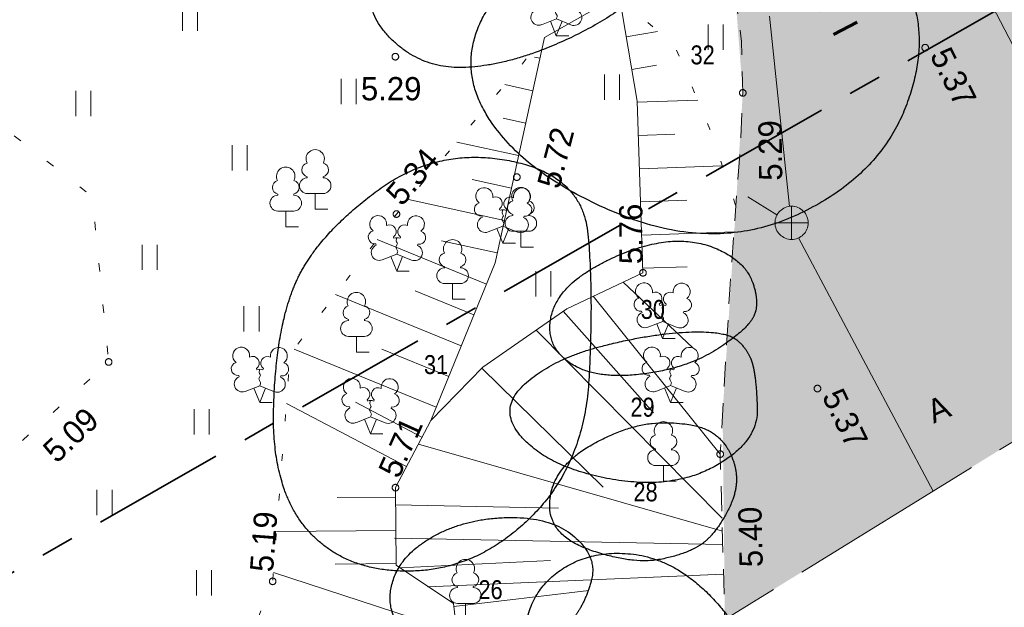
# Model space of a CAD drawing. Header units: metres. Extents: x 538891 to 1080079, y 6588829 to 13178720.
# Tile 195 of 256: x 540036 to 540065, y 6589069 to 6589086. Entities that reach past the tile are written whole.
import ezdxf

# ---------------------------------------------------------------- set-up
doc = ezdxf.new("R2010")
doc.units = ezdxf.units.M
doc.header["$LTSCALE"] = 0.4
for name, pattern in [('ASFBET', [3.125, 1.875, -1.25]), ('KATASTRIPIIR', [17.5, 10, -2.5, 2.5, -2.5]), ('KOLVIK', [3.125, 0.625, -2.5]), ('NOLVAALL', [3, 0.5, -2.5]), ('TOOPIIR', [17.5, 15, -2.5]), ('VW-02 Medium Dashed', [4, 2, -2])]:
    doc.linetypes.add(name, pattern=pattern)
for name, color, linetype in [('DENDRO', 7, 'Continuous'), ('GEO', 7, 'Continuous'), ('KINO_ASENDIPLAAN', 7, 'Continuous'), ('KINO_PINNAKATTED 2', 7, 'Continuous')]:
    doc.layers.add(name, color=color, linetype=linetype)
doc.styles.add('Arial Narrow', font='ARIALN.TTF')
doc.styles.add('HK Explorer Book', font='txt')
doc.linetypes.add('-SK-', pattern='A,25,-0.25,-5.975415,["SK",HK Explorer Book,S=3.5,R=0,X=-5.975415,Y=-1.75],-1.274585,25,-7.5', length=65)
doc.linetypes.add('EP_KBL', pattern='A,0,[1,EP_KBL.shx,S=1,R=0,X=0,Y=-0.5],-18.999', length=18.999)

# ---------------------------------------------------------------- blocks, each defined once
blk = doc.blocks.new('KAKAEV')
at = {"color": 7, "linetype": 'Continuous', "lineweight": 9}
for p, q in [((0, -1), (0, 1)), ((-1, 0), (1, 0))]:
    blk.add_line(p, q, dxfattribs=at)
at = {"color": 7, "linetype": 'Continuous', "lineweight": 9, "flags": 128}
blk.add_lwpolyline([(1, 0), (0.995, -0.098), (0.981, -0.195), (0.957, -0.29), (0.924, -0.383), (0.882, -0.471), (0.831, -0.556), (0.773, -0.634), (0.707, -0.707), (0.634, -0.773), (0.556, -0.831), (0.471, -0.882), (0.383, -0.924), (0.29, -0.957), (0.195, -0.981), (0.098, -0.995), (0, -1), (-0.098, -0.995), (-0.195, -0.981), (-0.29, -0.957), (-0.383, -0.924), (-0.471, -0.882), (-0.556, -0.831), (-0.634, -0.773), (-0.707, -0.707), (-0.773, -0.634), (-0.831, -0.556), (-0.882, -0.471), (-0.924, -0.383), (-0.957, -0.29), (-0.981, -0.195), (-0.995, -0.098), (-1, 0), (-0.995, 0.098), (-0.981, 0.195), (-0.957, 0.29), (-0.924, 0.383), (-0.882, 0.471), (-0.831, 0.556), (-0.773, 0.634), (-0.707, 0.707), (-0.634, 0.773), (-0.556, 0.831), (-0.471, 0.882), (-0.383, 0.924), (-0.29, 0.957), (-0.195, 0.981), (-0.098, 0.995), (0, 1), (0.098, 0.995), (0.195, 0.981), (0.29, 0.957), (0.383, 0.924), (0.471, 0.882), (0.556, 0.831), (0.634, 0.773), (0.707, 0.707), (0.773, 0.634), (0.831, 0.556), (0.882, 0.471), (0.924, 0.383), (0.957, 0.29), (0.981, 0.195), (0.995, 0.098)], close=True, dxfattribs=at)
blk = doc.blocks.new('LEHTP1')
at = {"color": 252, "linetype": 'Continuous', "lineweight": 9, "true_color": 0x888888}
for p, q in [((-0.48, 1.96), (-0.48, 1.9)), ((0.48, 1.96), (0.48, 1.9)), ((0.48, 0.95), (-0.48, 0.95)), ((0, 0), (0, 0.95)), ((0.76, 0), (0, 0))]:
    blk.add_line(p, q, dxfattribs=at)
for centre, radius, start, end in [((0, 3.04), 0.554, 332.5799, 207.4201), ((-0.38, 2.375), 0.425, 105.2441, 257.07903), ((0.38, 2.375), 0.425, 282.92097, 74.7559), ((-0.475, 1.425), 0.475, 90.00001, 270), ((0.475, 1.425), 0.475, 270, 89.99999)]:
    blk.add_arc(centre, radius, start, end, dxfattribs=at)
blk = doc.blocks.new('LEHTP2')
at = {"color": 252, "linetype": 'Continuous', "lineweight": 9, "true_color": 0x888888}
for p, q in [((-0.17, 1.98), (-0.2, 2.05)), ((0.2, 1.97), (0.23, 2.05)), ((-1.23, 1.56), (-1.26, 1.64)), ((1.25, 1.54), (1.28, 1.62)), ((-0.88, 0.67), (0.01, 1.02)), ((0, 0), (-0.35, 0.88)), ((0, 0), (0.36, 0.88)), ((0.01, 1.02), (0.89, 0.66)), ((0.76, 0), (0, 0))]:
    blk.add_line(p, q, dxfattribs=at)
at = {"color": 252, "linetype": 'Continuous', "lineweight": 9, "true_color": 0x888888, "flags": 128}
blk.add_lwpolyline([(0.01, 2.01), (-0.03, 1.86), (-0.03, 1.82), (-0.01, 1.76), (0.03, 1.69), (0.04, 1.65), (0.01, 1.58), (-0.04, 1.48), (-0.05, 1.43), (-0.04, 1.4), (-0.02, 1.34), (0.05, 1.22), (0.06, 1.18), (0.05, 1.14), (0.02, 1.07), (0.01, 1.02)], dxfattribs=at)
at = {"color": 252, "linetype": 'Continuous', "lineweight": 9, "true_color": 0x888888}
for centre, radius, start, end in [((-1.114, 2.828), 0.512, 111.50269, 232.51731), ((-1.114, 2.828), 0.512, 350.48556, 111.50017), ((1.158, 2.811), 0.512, 67.6168, 188.63142), ((1.158, 2.811), 0.512, 306.59966, 67.61428), ((-1.312, 2.036), 0.403, 106.29791, 277.86841), ((-0.429, 2.384), 0.403, 305.13446, 116.70496), ((0.465, 2.377), 0.403, 62.41201, 233.98252), ((1.344, 2.015), 0.403, 261.24856, 72.81907), ((0.008, 1.535), 0.475, 66.76552, 111.50149), ((-1.053, 1.117), 0.475, 111.50143, 291.50036), ((1.07, 1.101), 0.475, 247.61661, 67.61554)]:
    blk.add_arc(centre, radius, start, end, dxfattribs=at)
blk = doc.blocks.new('HEIN')
at = {"color": 7, "linetype": 'Continuous', "lineweight": 9}
for p, q in [((-0.455, 0.761), (-0.455, -0.761)), ((0.455, 0.761), (0.455, -0.761))]:
    blk.add_line(p, q, dxfattribs=at)

msp = doc.modelspace()

# ---------------------------------------------------------------- hatches: boundary and pattern name
at = {"layer": 'KINO_PINNAKATTED 2', "linetype": 'Continuous', "lineweight": 0, "true_color": 0x919ea7}
h = msp.add_hatch(color=253, dxfattribs=at)
edge = h.paths.add_edge_path()
edge.add_line((540056.8358, 6589068.4128), (540063.1065, 6589072.2797))
edge.add_line((540063.1065, 6589072.2797), (540069.4225, 6589076.1745))
edge.add_line((540069.4225, 6589076.1745), (540067.132, 6589080.378))
edge.add_line((540067.132, 6589080.378), (540068.15, 6589082.638))
edge.add_line((540068.15, 6589082.638), (540071.1257, 6589077.2248))
edge.add_line((540071.1257, 6589077.2248), (540075.4585, 6589079.8966))
edge.add_line((540075.4585, 6589079.8966), (540074.162, 6589082.318))
edge.add_arc((540075.924, 6589083.2202), 1.9795, 114.88413, 207.11572, ccw=False)
edge.add_line((540075.091, 6589085.016), (540077.3764, 6589086.2323))
edge.add_line((540077.3764, 6589086.2323), (540074.1413, 6589091.9327))
edge.add_line((540074.1413, 6589091.9327), (540065.6675, 6589087.385))
edge.add_line((540065.6675, 6589087.385), (540065.411, 6589087.8643))
edge.add_line((540065.411, 6589087.8643), (540073.8733, 6589092.4049))
edge.add_line((540073.8733, 6589092.4049), (540072.1617, 6589095.4209))
edge.add_line((540072.1617, 6589095.4209), (540063.7752, 6589090.9269))
edge.add_line((540063.7752, 6589090.9269), (540062.893, 6589089.965))
edge.add_line((540062.893, 6589089.965), (540059.9562, 6589088.7263))
edge.add_line((540059.9562, 6589088.7263), (540058.159, 6589087.948))
edge.add_line((540058.159, 6589087.948), (540057.153, 6589087.155))
edge.add_line((540057.153, 6589087.155), (540057.376, 6589084.262))
edge.add_line((540057.376, 6589084.262), (540057.1681, 6589080.8508))
edge.add_line((540057.1681, 6589080.8508), (540056.768, 6589074.6283))
edge.add_line((540056.768, 6589074.6283), (540056.8358, 6589068.4128))

# ---------------------------------------------------------------- linework, layer by layer
at = {"layer": 'DENDRO', "color": 82, "linetype": 'Continuous', "lineweight": 25, "true_color": 0x33cc00}
for points in [[(540054.9415, 6589092.2318), (540054.3774, 6589092.6311), (540051.993, 6589092.9359), (540047.6954, 6589090.6502), (540045.6273, 6589087.2296), (540047.581, 6589084.9417), (540050.5902, 6589085.1224), (540054.3008, 6589086.9741), (540056.41, 6589089.8249), (540055.5056, 6589091.8325), (540054.9415, 6589092.2318)], [(540043.9588, 6589078.6506), (540043.322, 6589077.2914), (540043.1734, 6589072.3194), (540045.4333, 6589069.8148), (540049.4153, 6589069.9229), (540052.608, 6589073.0969), (540052.8798, 6589078.2614), (540052.5406, 6589081.7943), (540048.1712, 6589082.6486), (540044.5955, 6589080.0097), (540043.9588, 6589078.6506)], [(540052.3006, 6589068.4857), (540052.629, 6589068.9027), (540053.0035, 6589070.2874), (540051.6276, 6589071.502), (540048.9988, 6589071.4603), (540047.004, 6589070.3037), (540046.5961, 6589068.5656), (540048.0585, 6589067.0412), (540050.428, 6589067.0181), (540051.9722, 6589068.0687), (540052.3006, 6589068.4857)]]:
    msp.add_open_spline(points, degree=2, dxfattribs=at)
at = {"layer": 'DENDRO', "color": 30, "linetype": 'Continuous', "lineweight": 25, "true_color": 0xff7f00}
for points in [[(540060.2389, 6589089.9986), (540059.243, 6589090.5958), (540055.4831, 6589090.7738), (540051.5335, 6589089.1225), (540048.5726, 6589085.4563), (540050.7006, 6589081.8337), (540056.4968, 6589079.434), (540061.4885, 6589081.7292), (540063.1234, 6589086.0834), (540061.2349, 6589089.4014), (540060.2389, 6589089.9986)], [(540057.6843, 6589077.4997), (540057.9073, 6589077.9085), (540057.4282, 6589079.2162), (540055.7108, 6589079.9397), (540053.6668, 6589079.4911), (540051.7397, 6589078.2835), (540051.4418, 6589076.6418), (540052.8903, 6589075.6331), (540055.6449, 6589075.9455), (540057.4614, 6589077.0908), (540057.6843, 6589077.4997)], [(540057.6609, 6589076.1255), (540057.537, 6589076.5448), (540056.8463, 6589077.1127), (540054.5543, 6589077.0089), (540051.6088, 6589076.2443), (540049.944, 6589074.6873), (540051.6632, 6589072.9334), (540055.2896, 6589072.3188), (540057.8367, 6589073.7584), (540057.7847, 6589075.7062), (540057.6609, 6589076.1255)]]:
    msp.add_open_spline(points, degree=2, dxfattribs=at)
at = {"layer": 'DENDRO', "color": 25, "linetype": 'Continuous', "lineweight": 25, "true_color": 0x995f4c}
for points in [[(540056.1667, 6589070.7029), (540056.5808, 6589071.0141), (540057.3126, 6589072.4536), (540056.9266, 6589073.7309), (540056.0048, 6589074.329), (540054.0187, 6589074.3415), (540051.6512, 6589073.009), (540051.4778, 6589070.9583), (540054.0502, 6589070.0568), (540055.7527, 6589070.3917), (540056.1667, 6589070.7029)], [(540057.1804, 6589065.2319), (540057.4482, 6589065.8149), (540057.5451, 6589067.9246), (540055.3296, 6589070.2391), (540052.7459, 6589070.5229), (540050.9041, 6589069.1819), (540050.7139, 6589066.7524), (540052.6071, 6589064.0995), (540055.4022, 6589063.2612), (540056.9125, 6589064.649), (540057.1804, 6589065.2319)]]:
    msp.add_open_spline(points, degree=2, dxfattribs=at)
at = {"layer": 'GEO', "color": 8, "linetype": '-SK-', "lineweight": 9, "true_color": 0x7d7d7d}
for p, q in [((540058.1837, 6589086.5687), (540058.7789, 6589080.8466)), ((540057.5302, 6589081.1361), (540058.405, 6589080.5886)), ((540059.0565, 6589079.8979), (540063.1065, 6589072.2797))]:
    msp.add_line(p, q, dxfattribs=at)
at = {"layer": 'GEO', "color": 8, "linetype": 'Continuous', "lineweight": 9, "true_color": 0x7d7d7d}
for p, q in [((540053.8659, 6589085.9523), (540054.8037, 6589086.1121)), ((540051.2626, 6589085.3064), (540051.0988, 6589085.3422)), ((540054.0339, 6589084.9665), (540054.7779, 6589085.0933)), ((540051.0493, 6589084.3294), (540050.2103, 6589084.5126)), ((540054.1972, 6589083.9802), (540056.0185, 6589084.0415)), ((540050.8361, 6589083.3524), (540050.1608, 6589083.4998)), ((540054.2308, 6589082.9808), (540055.3278, 6589083.0177)), ((540050.6228, 6589082.3754), (540048.7608, 6589082.7819)), ((540054.2645, 6589081.9814), (540056.7585, 6589082.0653)), ((540050.4095, 6589081.3984), (540049.2228, 6589081.6575)), ((540050.1963, 6589080.4214), (540047.3114, 6589081.0512)), ((540054.2981, 6589080.9819), (540055.6951, 6589081.029)), ((540054.3318, 6589079.9825), (540057.1111, 6589080.0761)), ((540049.6543, 6589078.5033), (540046.3639, 6589079.847)), ((540049.983, 6589079.4444), (540048.2995, 6589079.8119)), ((540054.3654, 6589078.9831), (540055.7014, 6589079.028)), ((540053.7706, 6589078.5653), (540055.8718, 6589076.5859)), ((540049.2762, 6589077.5775), (540047.5074, 6589078.2999)), ((540048.8982, 6589076.6518), (540045.1132, 6589078.1974)), ((540052.8656, 6589078.14), (540056.696, 6589073.389)), ((540051.9712, 6589077.6963), (540054.6843, 6589074.6344)), ((540051.1513, 6589077.1237), (540056.7502, 6589071.458)), ((540048.142, 6589074.8002), (540043.8624, 6589076.5478)), ((540048.5201, 6589075.726), (540046.5039, 6589076.5493)), ((540049.5169, 6589075.9722), (540053.1705, 6589072.4001)), ((540047.2485, 6589073.0127), (540043.6312, 6589074.9169)), ((540047.7143, 6589073.8976), (540045.7146, 6589074.9503)), ((540047.6059, 6589073.6915), (540056.761, 6589071.0743)), ((540046.9185, 6589072.0949), (540045.1648, 6589072.0795)), ((540046.9058, 6589071.8621), (540051.8251, 6589071.7659)), ((540046.9273, 6589071.0949), (540043.334, 6589071.0634)), ((540046.8863, 6589070.8623), (540056.7724, 6589070.6689)), ((540046.936, 6589070.0949), (540045.0964, 6589070.0788)), ((540047.0619, 6589069.9624), (540051.5869, 6589070.1904)), ((540048.7685, 6589068.0261), (540043.2388, 6589069.8297)), ((540047.8843, 6589069.3934), (540056.7976, 6589069.7738)), ((540048.6773, 6589068.8068), (540052.7377, 6589069.2809))]:
    msp.add_line(p, q, dxfattribs=at)
at = {"layer": 'GEO', "color": 8, "linetype": 'TOOPIIR', "lineweight": 9, "true_color": 0x7d7d7d, "flags": 128}
msp.add_lwpolyline([(540009.728, 6589274.9396), (540007.9291, 6589283.6289), (539999.961, 6589296.693), (539999.0028, 6589310.4914), (539982.048, 6589315.103), (539968.23, 6589319.624), (539923.0062, 6589331.3898), (539909.1598, 6589323.7597), (539879.4137, 6589305.7855), (539866.718, 6589299.632), (539825.489, 6589273.6106), (539801.0362, 6589257.5566), (539784.2601, 6589247.5892), (539791.917, 6589237.292), (539811.1602, 6589201.8497), (539830.4327, 6589165.9875), (539829.9209, 6589164.7033), (539851.006, 6589125.569), (539858.994, 6589114.02), (539868.46, 6589099.0162), (539872.4814, 6589092.3517), (539891.371, 6589065.8965), (539936.7409, 6588993.1706), (540012.911, 6589042.2881), (540056.8358, 6589068.4128), (540079.5427, 6589082.4151), (540055.254, 6589125.2135), (540035.056, 6589162.5293), (540031.7637, 6589169.1877), (540025.659, 6589166.0347), (540017.2916, 6589182.4141), (540021.5537, 6589185.0254), (540011.9445, 6589204.4642), (539991.9088, 6589243.8962), (540003.1152, 6589249.6375), (540014.0907, 6589246.6002), (540015.6053, 6589252.8138), (540016.6856, 6589258.0436), (540013.746, 6589258.7749), (540014.554, 6589261.666), (540015.7891, 6589267.0477), (540013.1293, 6589268.0319), (540010.9042, 6589270.1926)], close=True, dxfattribs=at)
at = {"layer": 'GEO', "color": 35, "linetype": 'KATASTRIPIIR', "lineweight": 35, "true_color": 0xb1703a, "flags": 128}
msp.add_lwpolyline([(539909.52, 6589298.37), (539963.84, 6589287.14), (540025.24, 6589164.24), (540045.59, 6589125.76), (540065.9, 6589087.26), (540023.2, 6589062.87), (539981.09, 6589035.92), (539947.18, 6589014.22), (539893.01, 6589114.94), (539881.52, 6589108.74), (539808.69, 6589244.05), (539909.52, 6589298.37)], dxfattribs=at)
at = {"layer": 'GEO', "color": 8, "linetype": 'EP_KBL', "lineweight": 9, "true_color": 0x7d7d7d, "flags": 128}
msp.add_lwpolyline([(540070.2137, 6589076.6623), (540068.24, 6589080.4651), (540063.2757, 6589089.9831), (540059.6373, 6589096.7468), (540055.2162, 6589105.485), (540049.353, 6589116.354), (540043.5928, 6589127.563), (540040.0701, 6589134.1685), (540035.3583, 6589143.0035), (540029.4492, 6589154.3037), (540024.3378, 6589163.9425), (540023.4448, 6589165.7696), (540020.9221, 6589170.75), (540015.2971, 6589181.855), (540014.9115, 6589186.2296), (540016.4387, 6589186.8531), (540018.0465, 6589185.3638), (540018.8023, 6589183.9013), (540023.1303, 6589175.5265)], dxfattribs=at)
at = {"layer": 'GEO', "color": 252, "linetype": 'KOLVIK', "lineweight": 9, "true_color": 0x888888, "flags": 128}
msp.add_lwpolyline([(539984.522, 6589098.694), (539984.522, 6589098.694), (539974.019, 6589095.662), (539965.5961, 6589090.666), (539959.519, 6589090.074), (539955.696, 6589087.9885), (539953.2771, 6589084.6403), (539951, 6589079.322), (539950.548, 6589074.951), (539949.935, 6589072.291), (539946.251, 6589064.829), (539952.921, 6589063.209), (539953.483, 6589060.726), (539958.74, 6589061.697), (539964.462, 6589059.766), (539967.095, 6589063.496), (539972.225, 6589062.963), (539974.542, 6589067.132), (539976.989, 6589067.171), (539979.337, 6589064.15), (539982.325, 6589061.479), (539985.496, 6589063.603), (539989.064, 6589061.941), (539994.114, 6589061.742), (539998.8914, 6589062.921), (539996.9688, 6589064.6602), (539994.9774, 6589066.7981), (539995.9095, 6589068.809), (539998.1976, 6589068.7878), (540000.1466, 6589067.3273), (540001.0955, 6589065.5992), (540001.3204, 6589065.9502), (540003.042, 6589067.4517), (540006.1286, 6589068.259), (540008.1311, 6589070.9266), (540009.0658, 6589076.2689), (540008.7516, 6589080.1858), (540010.6546, 6589081.1365), (540014.8016, 6589080.6013), (540019.8862, 6589078.4625), (540021.0387, 6589076.4656), (540021.7834, 6589073.2001), (540023.7278, 6589069.2318), (540026.4996, 6589069.5625), (540027.9889, 6589072.1254), (540031.549, 6589073.924), (540035.3838, 6589073.5278), (540038.279, 6589076.164), (540037.7884, 6589081.1445), (540034.217, 6589083.919), (540030.958, 6589084.796), (540030.2224, 6589088.6472), (540027.6748, 6589093.2835), (540023.1897, 6589096.2129), (540017.6836, 6589096.9783), (540012.8567, 6589097.8552), (540007.079, 6589101.1435), (540004.5193, 6589105.9663), (540004.3231, 6589108.5059), (540005.5634, 6589112.9149), (540006.342, 6589114.5863), (540009.5145, 6589115.0761), (540012.1968, 6589114.8456), (540016.0615, 6589113.9523), (540022.1469, 6589110.7249), (540023.5024, 6589109.5722), (540026.9448, 6589108.1043), (540033.5494, 6589106.4329), (540035.9144, 6589106.0295), (540037.8467, 6589106.577), (540040.1689, 6589108.4702), (540041.545, 6589109.755), (540042.7, 6589113.946), (540044.1489, 6589116.6096), (540043.613, 6589118.267), (540041.105, 6589118.842), (540039.426, 6589123.077), (540034.705, 6589127.7), (540032.126, 6589127.1745), (540030.421, 6589124.696), (540025.961, 6589122.434), (540024.699, 6589120.731), (540024.712, 6589117.073), (540021.355, 6589116.474), (540019.893, 6589119.289), (540019.0711, 6589122.7333), (540016.1456, 6589125.2342), (540013.241, 6589124.804), (540015.386, 6589118.02), (540009.028, 6589116.127), (540008.111, 6589119.565), (540005.86, 6589121.732), (540007.9085, 6589124.5897), (540011.006, 6589125.976), (540012.231, 6589129.538), (540008.645, 6589130.842), (540008.584, 6589132.991), (540011.794, 6589134.431), (540010.649, 6589136.878), (540005.925, 6589136.641), (540003.432, 6589136.188), (540003.125, 6589138.021), (540010.477, 6589142.435), (540010.251, 6589147.979), (540009.136, 6589153.282), (540003.726, 6589153.959), (540000.5023, 6589152.8736), (539998.96, 6589149.876), (539995.335, 6589147.182), (539992.51, 6589144.958), (539991.652, 6589139.454), (539991.1181, 6589136.8511), (539989.8197, 6589135.0237), (539985.7047, 6589132.5568), (539982.307, 6589131.375), (539980.155, 6589127.92), (539983.143, 6589124.484), (539984.173, 6589119.859), (539986.619, 6589115.809), (539987.8582, 6589114.0962), (539988.05, 6589106.876), (539984.9363, 6589104.6475), (539984.705, 6589103.186), (539984.9795, 6589100.9925), (539984.522, 6589098.694)], close=True, dxfattribs=at)
at = {"layer": 'GEO', "color": 8, "linetype": 'ASFBET', "lineweight": 9, "true_color": 0x7d7d7d, "flags": 128}
msp.add_lwpolyline([(540063.7752, 6589090.9269), (540063.383, 6589090.427), (540062.893, 6589089.965), (540058.159, 6589087.948), (540057.153, 6589087.155), (540057.3394, 6589085.8141), (540057.376, 6589084.262), (540057.3031, 6589082.6876), (540056.984, 6589078.346), (540056.696, 6589073.389), (540056.844, 6589068.1188)], dxfattribs=at)
at = {"layer": 'GEO', "color": 8, "linetype": 'Continuous', "lineweight": 9, "true_color": 0x7d7d7d, "flags": 128}
for points in [[(540053.651, 6589087.2134), (540051.3992, 6589085.9323), (540049.9192, 6589079.1521), (540047.9778, 6589074.398), (540046.916, 6589072.381), (540046.9364, 6589070.0509), (540048.667, 6589068.895), (540048.8993, 6589066.9058), (540047.9342, 6589064.2225), (540045.5424, 6589062.2311), (540043.435, 6589061.561), (540042.5825, 6589063.1923), (540040.3376, 6589064.3872), (540039.18, 6589063.637), (540039.7921, 6589059.8801), (540038.119, 6589057.238)], [(540053.651, 6589087.2134), (540054.196, 6589084.015), (540054.37, 6589078.847), (540052.073, 6589077.7674), (540049.547, 6589076.003), (540047.9778, 6589074.398)]]:
    msp.add_lwpolyline(points, dxfattribs=at)
at = {"layer": 'GEO', "color": 8, "linetype": 'NOLVAALL', "lineweight": 9, "true_color": 0x7d7d7d, "flags": 128}
for points in [[(540053.651, 6589087.2134), (540055.3767, 6589085.5647), (540056.3865, 6589083.1683), (540057.1681, 6589080.8508)], [(540037.4594, 6589056.8885), (540039.132, 6589060.492), (540037.2297, 6589063.8848), (540038.106, 6589065.961), (540042.5484, 6589067.8873), (540043.218, 6589069.56), (540043.745, 6589076.393), (540046.947, 6589080.616), (540051.3992, 6589085.9323)]]:
    msp.add_lwpolyline(points, dxfattribs=at)
at = {"layer": 'GEO', "color": 8, "linetype": 'Continuous', "lineweight": 9, "true_color": 0x7d7d7d, "flags": 128}
for points in [[(540062.969, 6589085.624), (540062.9685, 6589085.6142), (540062.9671, 6589085.6045), (540062.9647, 6589085.595), (540062.9614, 6589085.5857), (540062.9572, 6589085.5769), (540062.9521, 6589085.5684), (540062.9463, 6589085.5606), (540062.9397, 6589085.5533), (540062.9324, 6589085.5467), (540062.9246, 6589085.5409), (540062.9161, 6589085.5358), (540062.9073, 6589085.5316), (540062.898, 6589085.5283), (540062.8885, 6589085.5259), (540062.8788, 6589085.5245), (540062.869, 6589085.524), (540062.8592, 6589085.5245), (540062.8495, 6589085.5259), (540062.84, 6589085.5283), (540062.8307, 6589085.5316), (540062.8219, 6589085.5358), (540062.8134, 6589085.5409), (540062.8056, 6589085.5467), (540062.7983, 6589085.5533), (540062.7917, 6589085.5606), (540062.7859, 6589085.5684), (540062.7808, 6589085.5769), (540062.7766, 6589085.5857), (540062.7733, 6589085.595), (540062.7709, 6589085.6045), (540062.7695, 6589085.6142), (540062.769, 6589085.624), (540062.7695, 6589085.6338), (540062.7709, 6589085.6435), (540062.7733, 6589085.653), (540062.7766, 6589085.6623), (540062.7808, 6589085.6711), (540062.7859, 6589085.6796), (540062.7917, 6589085.6874), (540062.7983, 6589085.6947), (540062.8056, 6589085.7013), (540062.8134, 6589085.7071), (540062.8219, 6589085.7122), (540062.8307, 6589085.7164), (540062.84, 6589085.7197), (540062.8495, 6589085.7221), (540062.8592, 6589085.7235), (540062.869, 6589085.724), (540062.8788, 6589085.7235), (540062.8885, 6589085.7221), (540062.898, 6589085.7197), (540062.9073, 6589085.7164), (540062.9161, 6589085.7122), (540062.9246, 6589085.7071), (540062.9324, 6589085.7013), (540062.9397, 6589085.6947), (540062.9463, 6589085.6874), (540062.9521, 6589085.6796), (540062.9572, 6589085.6711), (540062.9614, 6589085.6623), (540062.9647, 6589085.653), (540062.9671, 6589085.6435), (540062.9685, 6589085.6338)], [(540047.014, 6589085.352), (540047.0135, 6589085.3422), (540047.0121, 6589085.3325), (540047.0097, 6589085.323), (540047.0064, 6589085.3137), (540047.0022, 6589085.3049), (540046.9971, 6589085.2964), (540046.9913, 6589085.2886), (540046.9847, 6589085.2813), (540046.9774, 6589085.2747), (540046.9696, 6589085.2689), (540046.9611, 6589085.2638), (540046.9523, 6589085.2596), (540046.943, 6589085.2563), (540046.9335, 6589085.2539), (540046.9238, 6589085.2525), (540046.914, 6589085.252), (540046.9042, 6589085.2525), (540046.8945, 6589085.2539), (540046.885, 6589085.2563), (540046.8757, 6589085.2596), (540046.8669, 6589085.2638), (540046.8584, 6589085.2689), (540046.8506, 6589085.2747), (540046.8433, 6589085.2813), (540046.8367, 6589085.2886), (540046.8309, 6589085.2964), (540046.8258, 6589085.3049), (540046.8216, 6589085.3137), (540046.8183, 6589085.323), (540046.8159, 6589085.3325), (540046.8145, 6589085.3422), (540046.814, 6589085.352), (540046.8145, 6589085.3618), (540046.8159, 6589085.3715), (540046.8183, 6589085.381), (540046.8216, 6589085.3903), (540046.8258, 6589085.3991), (540046.8309, 6589085.4076), (540046.8367, 6589085.4154), (540046.8433, 6589085.4227), (540046.8506, 6589085.4293), (540046.8584, 6589085.4351), (540046.8669, 6589085.4402), (540046.8757, 6589085.4444), (540046.885, 6589085.4477), (540046.8945, 6589085.4501), (540046.9042, 6589085.4515), (540046.914, 6589085.452), (540046.9238, 6589085.4515), (540046.9335, 6589085.4501), (540046.943, 6589085.4477), (540046.9523, 6589085.4444), (540046.9611, 6589085.4402), (540046.9696, 6589085.4351), (540046.9774, 6589085.4293), (540046.9847, 6589085.4227), (540046.9913, 6589085.4154), (540046.9971, 6589085.4076), (540047.0022, 6589085.3991), (540047.0064, 6589085.3903), (540047.0097, 6589085.381), (540047.0121, 6589085.3715), (540047.0135, 6589085.3618)], [(540057.476, 6589084.262), (540057.4755, 6589084.2522), (540057.4741, 6589084.2425), (540057.4717, 6589084.233), (540057.4684, 6589084.2237), (540057.4642, 6589084.2149), (540057.4591, 6589084.2064), (540057.4533, 6589084.1986), (540057.4467, 6589084.1913), (540057.4394, 6589084.1847), (540057.4316, 6589084.1789), (540057.4231, 6589084.1738), (540057.4143, 6589084.1696), (540057.405, 6589084.1663), (540057.3955, 6589084.1639), (540057.3858, 6589084.1625), (540057.376, 6589084.162), (540057.3662, 6589084.1625), (540057.3565, 6589084.1639), (540057.347, 6589084.1663), (540057.3377, 6589084.1696), (540057.3289, 6589084.1738), (540057.3204, 6589084.1789), (540057.3126, 6589084.1847), (540057.3053, 6589084.1913), (540057.2987, 6589084.1986), (540057.2929, 6589084.2064), (540057.2878, 6589084.2149), (540057.2836, 6589084.2237), (540057.2803, 6589084.233), (540057.2779, 6589084.2425), (540057.2765, 6589084.2522), (540057.276, 6589084.262), (540057.2765, 6589084.2718), (540057.2779, 6589084.2815), (540057.2803, 6589084.291), (540057.2836, 6589084.3003), (540057.2878, 6589084.3091), (540057.2929, 6589084.3176), (540057.2987, 6589084.3254), (540057.3053, 6589084.3327), (540057.3126, 6589084.3393), (540057.3204, 6589084.3451), (540057.3289, 6589084.3502), (540057.3377, 6589084.3544), (540057.347, 6589084.3577), (540057.3565, 6589084.3601), (540057.3662, 6589084.3615), (540057.376, 6589084.362), (540057.3858, 6589084.3615), (540057.3955, 6589084.3601), (540057.405, 6589084.3577), (540057.4143, 6589084.3544), (540057.4231, 6589084.3502), (540057.4316, 6589084.3451), (540057.4394, 6589084.3393), (540057.4467, 6589084.3327), (540057.4533, 6589084.3254), (540057.4591, 6589084.3176), (540057.4642, 6589084.3091), (540057.4684, 6589084.3003), (540057.4717, 6589084.291), (540057.4741, 6589084.2815), (540057.4755, 6589084.2718)], [(540050.672, 6589081.728), (540050.6715, 6589081.7182), (540050.6701, 6589081.7085), (540050.6677, 6589081.699), (540050.6644, 6589081.6897), (540050.6602, 6589081.6809), (540050.6551, 6589081.6724), (540050.6493, 6589081.6646), (540050.6427, 6589081.6573), (540050.6354, 6589081.6507), (540050.6276, 6589081.6449), (540050.6191, 6589081.6398), (540050.6103, 6589081.6356), (540050.601, 6589081.6323), (540050.5915, 6589081.6299), (540050.5818, 6589081.6285), (540050.572, 6589081.628), (540050.5622, 6589081.6285), (540050.5525, 6589081.6299), (540050.543, 6589081.6323), (540050.5337, 6589081.6356), (540050.5249, 6589081.6398), (540050.5164, 6589081.6449), (540050.5086, 6589081.6507), (540050.5013, 6589081.6573), (540050.4947, 6589081.6646), (540050.4889, 6589081.6724), (540050.4838, 6589081.6809), (540050.4796, 6589081.6897), (540050.4763, 6589081.699), (540050.4739, 6589081.7085), (540050.4725, 6589081.7182), (540050.472, 6589081.728), (540050.4725, 6589081.7378), (540050.4739, 6589081.7475), (540050.4763, 6589081.757), (540050.4796, 6589081.7663), (540050.4838, 6589081.7751), (540050.4889, 6589081.7836), (540050.4947, 6589081.7914), (540050.5013, 6589081.7987), (540050.5086, 6589081.8053), (540050.5164, 6589081.8111), (540050.5249, 6589081.8162), (540050.5337, 6589081.8204), (540050.543, 6589081.8237), (540050.5525, 6589081.8261), (540050.5622, 6589081.8275), (540050.572, 6589081.828), (540050.5818, 6589081.8275), (540050.5915, 6589081.8261), (540050.601, 6589081.8237), (540050.6103, 6589081.8204), (540050.6191, 6589081.8162), (540050.6276, 6589081.8111), (540050.6354, 6589081.8053), (540050.6427, 6589081.7987), (540050.6493, 6589081.7914), (540050.6551, 6589081.7836), (540050.6602, 6589081.7751), (540050.6644, 6589081.7663), (540050.6677, 6589081.757), (540050.6701, 6589081.7475), (540050.6715, 6589081.7378)], [(540047.047, 6589080.616), (540047.0465, 6589080.6062), (540047.0451, 6589080.5965), (540047.0427, 6589080.587), (540047.0394, 6589080.5777), (540047.0352, 6589080.5689), (540047.0301, 6589080.5604), (540047.0243, 6589080.5526), (540047.0177, 6589080.5453), (540047.0104, 6589080.5387), (540047.0026, 6589080.5329), (540046.9941, 6589080.5278), (540046.9853, 6589080.5236), (540046.976, 6589080.5203), (540046.9665, 6589080.5179), (540046.9568, 6589080.5165), (540046.947, 6589080.516), (540046.9372, 6589080.5165), (540046.9275, 6589080.5179), (540046.918, 6589080.5203), (540046.9087, 6589080.5236), (540046.8999, 6589080.5278), (540046.8914, 6589080.5329), (540046.8836, 6589080.5387), (540046.8763, 6589080.5453), (540046.8697, 6589080.5526), (540046.8639, 6589080.5604), (540046.8588, 6589080.5689), (540046.8546, 6589080.5777), (540046.8513, 6589080.587), (540046.8489, 6589080.5965), (540046.8475, 6589080.6062), (540046.847, 6589080.616), (540046.8475, 6589080.6258), (540046.8489, 6589080.6355), (540046.8513, 6589080.645), (540046.8546, 6589080.6543), (540046.8588, 6589080.6631), (540046.8639, 6589080.6716), (540046.8697, 6589080.6794), (540046.8763, 6589080.6867), (540046.8836, 6589080.6933), (540046.8914, 6589080.6991), (540046.8999, 6589080.7042), (540046.9087, 6589080.7084), (540046.918, 6589080.7117), (540046.9275, 6589080.7141), (540046.9372, 6589080.7155), (540046.947, 6589080.716), (540046.9568, 6589080.7155), (540046.9665, 6589080.7141), (540046.976, 6589080.7117), (540046.9853, 6589080.7084), (540046.9941, 6589080.7042), (540047.0026, 6589080.6991), (540047.0104, 6589080.6933), (540047.0177, 6589080.6867), (540047.0243, 6589080.6794), (540047.0301, 6589080.6716), (540047.0352, 6589080.6631), (540047.0394, 6589080.6543), (540047.0427, 6589080.645), (540047.0451, 6589080.6355), (540047.0465, 6589080.6258)], [(540054.47, 6589078.847), (540054.4695, 6589078.8372), (540054.4681, 6589078.8275), (540054.4657, 6589078.818), (540054.4624, 6589078.8087), (540054.4582, 6589078.7999), (540054.4531, 6589078.7914), (540054.4473, 6589078.7836), (540054.4407, 6589078.7763), (540054.4334, 6589078.7697), (540054.4256, 6589078.7639), (540054.4171, 6589078.7588), (540054.4083, 6589078.7546), (540054.399, 6589078.7513), (540054.3895, 6589078.7489), (540054.3798, 6589078.7475), (540054.37, 6589078.747), (540054.3602, 6589078.7475), (540054.3505, 6589078.7489), (540054.341, 6589078.7513), (540054.3317, 6589078.7546), (540054.3229, 6589078.7588), (540054.3144, 6589078.7639), (540054.3066, 6589078.7697), (540054.2993, 6589078.7763), (540054.2927, 6589078.7836), (540054.2869, 6589078.7914), (540054.2818, 6589078.7999), (540054.2776, 6589078.8087), (540054.2743, 6589078.818), (540054.2719, 6589078.8275), (540054.2705, 6589078.8372), (540054.27, 6589078.847), (540054.2705, 6589078.8568), (540054.2719, 6589078.8665), (540054.2743, 6589078.876), (540054.2776, 6589078.8853), (540054.2818, 6589078.8941), (540054.2869, 6589078.9026), (540054.2927, 6589078.9104), (540054.2993, 6589078.9177), (540054.3066, 6589078.9243), (540054.3144, 6589078.9301), (540054.3229, 6589078.9352), (540054.3317, 6589078.9394), (540054.341, 6589078.9427), (540054.3505, 6589078.9451), (540054.3602, 6589078.9465), (540054.37, 6589078.947), (540054.3798, 6589078.9465), (540054.3895, 6589078.9451), (540054.399, 6589078.9427), (540054.4083, 6589078.9394), (540054.4171, 6589078.9352), (540054.4256, 6589078.9301), (540054.4334, 6589078.9243), (540054.4407, 6589078.9177), (540054.4473, 6589078.9104), (540054.4531, 6589078.9026), (540054.4582, 6589078.8941), (540054.4624, 6589078.8853), (540054.4657, 6589078.876), (540054.4681, 6589078.8665), (540054.4695, 6589078.8568)], [(540038.379, 6589076.164), (540038.3785, 6589076.1542), (540038.3771, 6589076.1445), (540038.3747, 6589076.135), (540038.3714, 6589076.1257), (540038.3672, 6589076.1169), (540038.3621, 6589076.1084), (540038.3563, 6589076.1006), (540038.3497, 6589076.0933), (540038.3424, 6589076.0867), (540038.3346, 6589076.0809), (540038.3261, 6589076.0758), (540038.3173, 6589076.0716), (540038.308, 6589076.0683), (540038.2985, 6589076.0659), (540038.2888, 6589076.0645), (540038.279, 6589076.064), (540038.2692, 6589076.0645), (540038.2595, 6589076.0659), (540038.25, 6589076.0683), (540038.2407, 6589076.0716), (540038.2319, 6589076.0758), (540038.2234, 6589076.0809), (540038.2156, 6589076.0867), (540038.2083, 6589076.0933), (540038.2017, 6589076.1006), (540038.1959, 6589076.1084), (540038.1908, 6589076.1169), (540038.1866, 6589076.1257), (540038.1833, 6589076.135), (540038.1809, 6589076.1445), (540038.1795, 6589076.1542), (540038.179, 6589076.164), (540038.1795, 6589076.1738), (540038.1809, 6589076.1835), (540038.1833, 6589076.193), (540038.1866, 6589076.2023), (540038.1908, 6589076.2111), (540038.1959, 6589076.2196), (540038.2017, 6589076.2274), (540038.2083, 6589076.2347), (540038.2156, 6589076.2413), (540038.2234, 6589076.2471), (540038.2319, 6589076.2522), (540038.2407, 6589076.2564), (540038.25, 6589076.2597), (540038.2595, 6589076.2621), (540038.2692, 6589076.2635), (540038.279, 6589076.264), (540038.2888, 6589076.2635), (540038.2985, 6589076.2621), (540038.308, 6589076.2597), (540038.3173, 6589076.2564), (540038.3261, 6589076.2522), (540038.3346, 6589076.2471), (540038.3424, 6589076.2413), (540038.3497, 6589076.2347), (540038.3563, 6589076.2274), (540038.3621, 6589076.2196), (540038.3672, 6589076.2111), (540038.3714, 6589076.2023), (540038.3747, 6589076.193), (540038.3771, 6589076.1835), (540038.3785, 6589076.1738)], [(540059.723, 6589075.363), (540059.7225, 6589075.3532), (540059.7211, 6589075.3435), (540059.7187, 6589075.334), (540059.7154, 6589075.3247), (540059.7112, 6589075.3159), (540059.7061, 6589075.3074), (540059.7003, 6589075.2996), (540059.6937, 6589075.2923), (540059.6864, 6589075.2857), (540059.6786, 6589075.2799), (540059.6701, 6589075.2748), (540059.6613, 6589075.2706), (540059.652, 6589075.2673), (540059.6425, 6589075.2649), (540059.6328, 6589075.2635), (540059.623, 6589075.263), (540059.6132, 6589075.2635), (540059.6035, 6589075.2649), (540059.594, 6589075.2673), (540059.5847, 6589075.2706), (540059.5759, 6589075.2748), (540059.5674, 6589075.2799), (540059.5596, 6589075.2857), (540059.5523, 6589075.2923), (540059.5457, 6589075.2996), (540059.5399, 6589075.3074), (540059.5348, 6589075.3159), (540059.5306, 6589075.3247), (540059.5273, 6589075.334), (540059.5249, 6589075.3435), (540059.5235, 6589075.3532), (540059.523, 6589075.363), (540059.5235, 6589075.3728), (540059.5249, 6589075.3825), (540059.5273, 6589075.392), (540059.5306, 6589075.4013), (540059.5348, 6589075.4101), (540059.5399, 6589075.4186), (540059.5457, 6589075.4264), (540059.5523, 6589075.4337), (540059.5596, 6589075.4403), (540059.5674, 6589075.4461), (540059.5759, 6589075.4512), (540059.5847, 6589075.4554), (540059.594, 6589075.4587), (540059.6035, 6589075.4611), (540059.6132, 6589075.4625), (540059.623, 6589075.463), (540059.6328, 6589075.4625), (540059.6425, 6589075.4611), (540059.652, 6589075.4587), (540059.6613, 6589075.4554), (540059.6701, 6589075.4512), (540059.6786, 6589075.4461), (540059.6864, 6589075.4403), (540059.6937, 6589075.4337), (540059.7003, 6589075.4264), (540059.7061, 6589075.4186), (540059.7112, 6589075.4101), (540059.7154, 6589075.4013), (540059.7187, 6589075.392), (540059.7211, 6589075.3825), (540059.7225, 6589075.3728)], [(540056.796, 6589073.389), (540056.7955, 6589073.3792), (540056.7941, 6589073.3695), (540056.7917, 6589073.36), (540056.7884, 6589073.3507), (540056.7842, 6589073.3419), (540056.7791, 6589073.3334), (540056.7733, 6589073.3256), (540056.7667, 6589073.3183), (540056.7594, 6589073.3117), (540056.7516, 6589073.3059), (540056.7431, 6589073.3008), (540056.7343, 6589073.2966), (540056.725, 6589073.2933), (540056.7155, 6589073.2909), (540056.7058, 6589073.2895), (540056.696, 6589073.289), (540056.6862, 6589073.2895), (540056.6765, 6589073.2909), (540056.667, 6589073.2933), (540056.6577, 6589073.2966), (540056.6489, 6589073.3008), (540056.6404, 6589073.3059), (540056.6326, 6589073.3117), (540056.6253, 6589073.3183), (540056.6187, 6589073.3256), (540056.6129, 6589073.3334), (540056.6078, 6589073.3419), (540056.6036, 6589073.3507), (540056.6003, 6589073.36), (540056.5979, 6589073.3695), (540056.5965, 6589073.3792), (540056.596, 6589073.389), (540056.5965, 6589073.3988), (540056.5979, 6589073.4085), (540056.6003, 6589073.418), (540056.6036, 6589073.4273), (540056.6078, 6589073.4361), (540056.6129, 6589073.4446), (540056.6187, 6589073.4524), (540056.6253, 6589073.4597), (540056.6326, 6589073.4663), (540056.6404, 6589073.4721), (540056.6489, 6589073.4772), (540056.6577, 6589073.4814), (540056.667, 6589073.4847), (540056.6765, 6589073.4871), (540056.6862, 6589073.4885), (540056.696, 6589073.489), (540056.7058, 6589073.4885), (540056.7155, 6589073.4871), (540056.725, 6589073.4847), (540056.7343, 6589073.4814), (540056.7431, 6589073.4772), (540056.7516, 6589073.4721), (540056.7594, 6589073.4663), (540056.7667, 6589073.4597), (540056.7733, 6589073.4524), (540056.7791, 6589073.4446), (540056.7842, 6589073.4361), (540056.7884, 6589073.4273), (540056.7917, 6589073.418), (540056.7941, 6589073.4085), (540056.7955, 6589073.3988)], [(540047.016, 6589072.381), (540047.0155, 6589072.3712), (540047.0141, 6589072.3615), (540047.0117, 6589072.352), (540047.0084, 6589072.3427), (540047.0042, 6589072.3339), (540046.9991, 6589072.3254), (540046.9933, 6589072.3176), (540046.9867, 6589072.3103), (540046.9794, 6589072.3037), (540046.9716, 6589072.2979), (540046.9631, 6589072.2928), (540046.9543, 6589072.2886), (540046.945, 6589072.2853), (540046.9355, 6589072.2829), (540046.9258, 6589072.2815), (540046.916, 6589072.281), (540046.9062, 6589072.2815), (540046.8965, 6589072.2829), (540046.887, 6589072.2853), (540046.8777, 6589072.2886), (540046.8689, 6589072.2928), (540046.8604, 6589072.2979), (540046.8526, 6589072.3037), (540046.8453, 6589072.3103), (540046.8387, 6589072.3176), (540046.8329, 6589072.3254), (540046.8278, 6589072.3339), (540046.8236, 6589072.3427), (540046.8203, 6589072.352), (540046.8179, 6589072.3615), (540046.8165, 6589072.3712), (540046.816, 6589072.381), (540046.8165, 6589072.3908), (540046.8179, 6589072.4005), (540046.8203, 6589072.41), (540046.8236, 6589072.4193), (540046.8278, 6589072.4281), (540046.8329, 6589072.4366), (540046.8387, 6589072.4444), (540046.8453, 6589072.4517), (540046.8526, 6589072.4583), (540046.8604, 6589072.4641), (540046.8689, 6589072.4692), (540046.8777, 6589072.4734), (540046.887, 6589072.4767), (540046.8965, 6589072.4791), (540046.9062, 6589072.4805), (540046.916, 6589072.481), (540046.9258, 6589072.4805), (540046.9355, 6589072.4791), (540046.945, 6589072.4767), (540046.9543, 6589072.4734), (540046.9631, 6589072.4692), (540046.9716, 6589072.4641), (540046.9794, 6589072.4583), (540046.9867, 6589072.4517), (540046.9933, 6589072.4444), (540046.9991, 6589072.4366), (540047.0042, 6589072.4281), (540047.0084, 6589072.4193), (540047.0117, 6589072.41), (540047.0141, 6589072.4005), (540047.0155, 6589072.3908)], [(540043.318, 6589069.56), (540043.3175, 6589069.5502), (540043.3161, 6589069.5405), (540043.3137, 6589069.531), (540043.3104, 6589069.5217), (540043.3062, 6589069.5129), (540043.3011, 6589069.5044), (540043.2953, 6589069.4966), (540043.2887, 6589069.4893), (540043.2814, 6589069.4827), (540043.2736, 6589069.4769), (540043.2651, 6589069.4718), (540043.2563, 6589069.4676), (540043.247, 6589069.4643), (540043.2375, 6589069.4619), (540043.2278, 6589069.4605), (540043.218, 6589069.46), (540043.2082, 6589069.4605), (540043.1985, 6589069.4619), (540043.189, 6589069.4643), (540043.1797, 6589069.4676), (540043.1709, 6589069.4718), (540043.1624, 6589069.4769), (540043.1546, 6589069.4827), (540043.1473, 6589069.4893), (540043.1407, 6589069.4966), (540043.1349, 6589069.5044), (540043.1298, 6589069.5129), (540043.1256, 6589069.5217), (540043.1223, 6589069.531), (540043.1199, 6589069.5405), (540043.1185, 6589069.5502), (540043.118, 6589069.56), (540043.1185, 6589069.5698), (540043.1199, 6589069.5795), (540043.1223, 6589069.589), (540043.1256, 6589069.5983), (540043.1298, 6589069.6071), (540043.1349, 6589069.6156), (540043.1407, 6589069.6234), (540043.1473, 6589069.6307), (540043.1546, 6589069.6373), (540043.1624, 6589069.6431), (540043.1709, 6589069.6482), (540043.1797, 6589069.6524), (540043.189, 6589069.6557), (540043.1985, 6589069.6581), (540043.2082, 6589069.6595), (540043.218, 6589069.66), (540043.2278, 6589069.6595), (540043.2375, 6589069.6581), (540043.247, 6589069.6557), (540043.2563, 6589069.6524), (540043.2651, 6589069.6482), (540043.2736, 6589069.6431), (540043.2814, 6589069.6373), (540043.2887, 6589069.6307), (540043.2953, 6589069.6234), (540043.3011, 6589069.6156), (540043.3062, 6589069.6071), (540043.3104, 6589069.5983), (540043.3137, 6589069.589), (540043.3161, 6589069.5795), (540043.3175, 6589069.5698)]]:
    msp.add_lwpolyline(points, close=True, dxfattribs=at)
at = {"layer": 'KINO_ASENDIPLAAN', "color": 140, "linetype": 'VW-02 Medium Dashed', "lineweight": 70, "true_color": 0x00bfff, "flags": 128}
msp.add_lwpolyline([(539941.0048, 6589300.3454), (539940.5217, 6589296.9546), (539974.3604, 6589288.4827), (539975.01, 6589291.078), (540000.3128, 6589286.6251), (540002.9731, 6589249.9773), (539993.0762, 6589225.0232), (540063.9301, 6589088.0629), (540060.1052, 6589086.0133), (540027.1158, 6589148.1533), (539896.3148, 6589081.3922), (539881.52, 6589108.74), (539807.2305, 6589245.4858), (539909.52, 6589298.37), (539917.166, 6589297.2556), (539927.194, 6589303.7472)], close=True, dxfattribs=at)

# ---------------------------------------------------------------- block references
at = {"layer": 'GEO', "color": 8, "true_color": 0x7d7d7d, "xscale": 0.5, "yscale": 0.5, "zscale": 0.5}
for name, p in [('LEHTP2', (540051.757, 6589085.979)), ('HEIN', (540040.726, 6589086.5111)), ('HEIN', (540056.561, 6589085.9409)), ('HEIN', (540053.4364, 6589084.4345)), ('HEIN', (540045.5051, 6589084.3017)), ('HEIN', (540037.5162, 6589083.9454)), ('HEIN', (540042.224, 6589082.3062)), ('LEHTP1', (540044.499, 6589080.758)), ('LEHTP1', (540043.613, 6589080.232)), ('LEHTP2', (540050.148, 6589079.741)), ('LEHTP1', (540050.693, 6589079.622)), ('KAKAEV', (540058.845, 6589080.351)), ('LEHTP2', (540046.953, 6589078.9)), ('LEHTP1', (540048.636, 6589078.05)), ('HEIN', (540039.5135, 6589079.313)), ('HEIN', (540051.3678, 6589078.5192)), ('LEHTP1', (540045.74, 6589076.46)), ('LEHTP2', (540054.9577, 6589076.8746)), ('HEIN', (540042.5806, 6589077.46)), ('LEHTP2', (540042.827, 6589074.939)), ('LEHTP2', (540055.1955, 6589074.9439)), ('LEHTP2', (540046.1602, 6589073.9996)), ('HEIN', (540041.0798, 6589074.3588)), ('LEHTP1', (540054.9861, 6589072.5715)), ('HEIN', (540038.1553, 6589071.9357)), ('LEHTP1', (540049.021, 6589068.422)), ('HEIN', (540041.1511, 6589069.5125))]:
    msp.add_blockref(name, p, dxfattribs=at)

# ---------------------------------------------------------------- texts
at = {"layer": 'DENDRO', "color": 175, "true_color": 0x3b3bb3, "char_height": 0.57083, "attachment_point": 1, "line_spacing_factor": 2.63829, "style": 'Arial Narrow'}
for s, insert in [('32', (540055.8027, 6589085.6917)), ('30', (540054.3039, 6589078.0303)), ('31', (540047.775, 6589076.3703)), ('29', (540053.9926, 6589075.0881)), ('28', (540054.0828, 6589072.5396)), ('26', (540049.4167, 6589069.5961))]:
    msp.add_mtext(s, dxfattribs=dict(at, insert=insert))
at = {"layer": 'GEO', "color": 8, "true_color": 0x7d7d7d, "char_height": 0.7, "line_spacing_factor": 0.25, "style": 'HK Explorer Book'}
for s, insert, attachment_point, rotation in [(' 5.37', (540062.869, 6589085.624), 7, 296.7748), (' 5.29', (540058.5799, 6589081.3628), 7, 90.78302), (' 5.72', (540051.7929, 6589081.0855), 7, 75.40743), (' 5.34', (540046.947, 6589080.616), 7, 49.6015), (' 5.76', (540054.37, 6589078.847), 7, 90.23465), (' 5.37', (540059.623, 6589075.363), 7, 295.88329), ('A', (540063.2698, 6589074.7498), 5, 23.47845), (' 5.09', (540036.5321, 6589072.9016), 7, 43.34264), (' 5.71', (540046.916, 6589072.381), 7, 65.81792), (' 5.40', (540057.9947, 6589069.7339), 7, 91.34935), (' 5.19', (540043.218, 6589069.56), 7, 85.68724)]:
    msp.add_mtext(s, dxfattribs=dict(at, insert=insert, attachment_point=attachment_point, rotation=rotation))
at = {"layer": 'GEO', "color": 8, "true_color": 0x7d7d7d, "insert": (540045.6163, 6589084.0288), "char_height": 0.7, "attachment_point": 7, "line_spacing_factor": 0.25, "style": 'HK Explorer Book'}
msp.add_mtext(' 5.29', dxfattribs=at)

doc.saveas('drawing.dxf')
